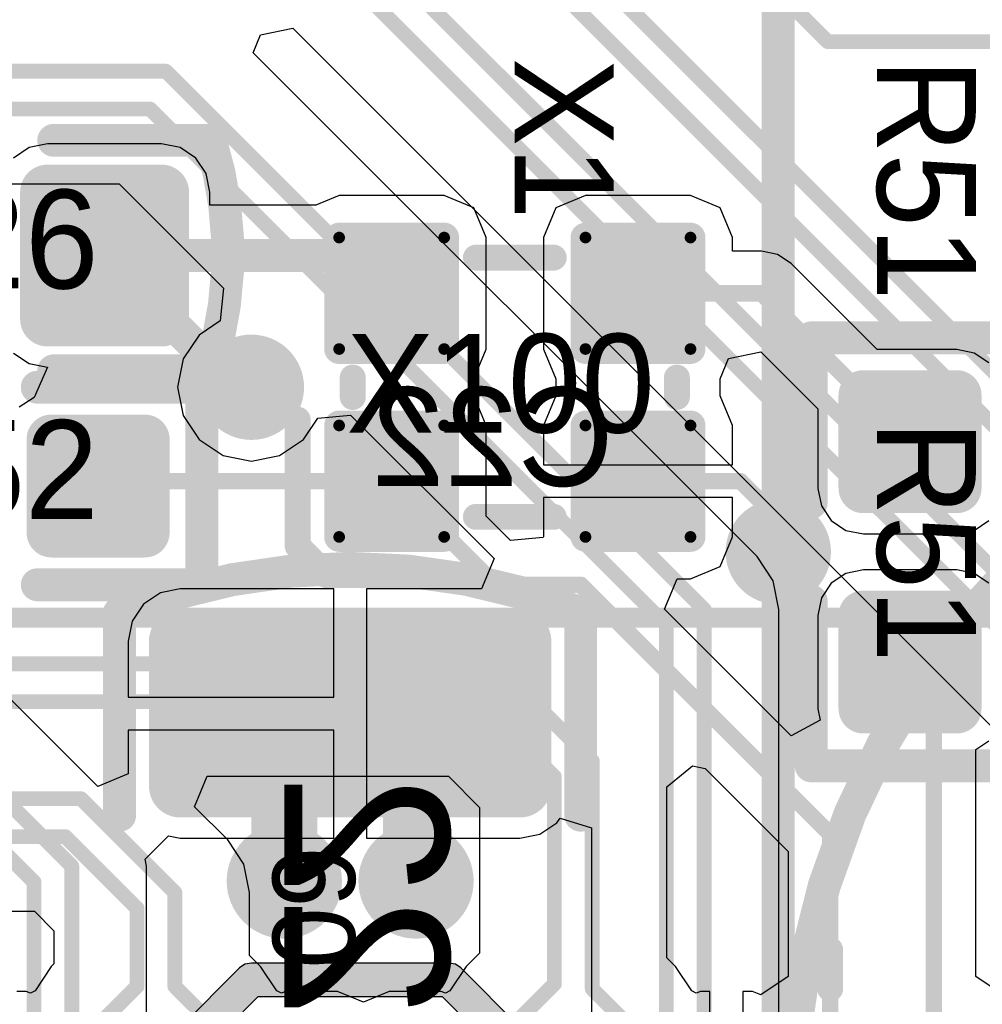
# Model space of a CAD drawing. Header units: millimetres. Extents: x 1.4 to 10.4, y 0 to 10.9.
# Tile 150 of 177: x 7.77 to 8.062, y 5.008 to 5.307. Entities that reach past the tile are written whole.
import ezdxf

# ---------------------------------------------------------------- set-up
doc = ezdxf.new("R2010")
doc.units = ezdxf.units.MM
doc.header["$MEASUREMENT"] = 0
for name, color, linetype in [('BottomLayer', 5, 'Continuous'), ('BottomOverlay', 54, 'Continuous'), ('BottomPaste', 16, 'Continuous'), ('BottomSolder', 6, 'Continuous'), ('DrillDrawing', 1, 'Continuous'), ('DrillGuide', 244, 'Continuous'), ('InternalPlane1', 76, 'Continuous'), ('InternalPlane2', 16, 'Continuous'), ('Mechanical2', 216, 'Continuous'), ('Mechanical31', 56, 'Continuous'), ('Mechanical32', 56, 'Continuous'), ('MultiLayer', 9, 'Continuous'), ('TopLayer', 1, 'Continuous'), ('TopOverlay', 2, 'Continuous'), ('TopPaste', 8, 'Continuous'), ('TopSolder', 216, 'Continuous')]:
    doc.layers.add(name, color=color, linetype=linetype)

msp = doc.modelspace()

# ---------------------------------------------------------------- linework, layer by layer
at = {"layer": 'BottomLayer'}
for p, q in [((7.8428, 5.3021), (7.8526, 5.30405)), ((7.8526, 5.30405), (8.10581, 5.05084)), ((7.84051, 5.29658), (7.8428, 5.3021)), ((7.99354, 5.14354), (7.84051, 5.29658)), ((7.62333, 5.25681), (7.79984, 5.25681)), ((7.79984, 5.25681), (7.83155, 5.22511)), ((7.79337, 5.07371), (7.61951, 5.24758)), ((7.83155, 5.22511), (7.83057, 5.21516)), ((7.83057, 5.21516), (7.82414, 5.21086)), ((7.82414, 5.21086), (7.81928, 5.20358)), ((7.81928, 5.20358), (7.81757, 5.195)), ((7.81757, 5.195), (7.81928, 5.18642)), ((7.81928, 5.18642), (7.82414, 5.17914)), ((7.86016, 5.18557), (7.87011, 5.18655)), ((7.87011, 5.18655), (7.91369, 5.14297)), ((7.85586, 5.17914), (7.86016, 5.18557)), ((7.82414, 5.17914), (7.83142, 5.17428)), ((7.84858, 5.17428), (7.85586, 5.17914)), ((7.83142, 5.17428), (7.84, 5.17257)), ((7.84, 5.17257), (7.84858, 5.17428)), ((7.91369, 5.14297), (7.90986, 5.13373)), ((7.99846, 5.13618), (7.99354, 5.14354)), ((7.99354, 5.14354), (7.99354, 5.14354)), ((8.00019, 5.1275), (7.99846, 5.13618)), ((7.81237, 5.13253), (7.80724, 5.1291)), ((7.81843, 5.13373), (7.81237, 5.13253)), ((7.865, 5.13373), (7.81843, 5.13373)), ((7.865, 5.10087), (7.865, 5.13373)), ((7.90986, 5.13373), (7.875, 5.13373)), ((7.875, 5.13373), (7.875, 5.09587)), ((7.80724, 5.1291), (7.80381, 5.12397)), ((8.00019, 4.92024), (8.00019, 5.1275)), ((8.00019, 5.1275), (8.00019, 5.1275)), ((7.80381, 5.12397), (7.80261, 5.11791)), ((7.80261, 5.11791), (7.80261, 5.10087)), ((7.80261, 5.10087), (7.865, 5.10087)), ((7.875, 5.09587), (7.875, 5.058)), ((7.865, 5.09087), (7.80261, 5.09087)), ((7.80261, 5.09087), (7.80261, 5.07754)), ((7.865, 5.058), (7.865, 5.09087)), ((7.80261, 5.07754), (7.79337, 5.07371)), ((7.93276, 5.06264), (7.93374, 5.06411)), ((7.93374, 5.06411), (7.94331, 5.06121)), ((7.92763, 5.05921), (7.93276, 5.06264)), ((7.94331, 5.06121), (7.94331, 4.99898)), ((7.80776, 5.05165), (7.81483, 5.05872)), ((7.81483, 5.05872), (7.81843, 5.058)), ((7.81843, 5.058), (7.865, 5.058)), ((7.875, 5.058), (7.92157, 5.058)), ((7.92157, 5.058), (7.92763, 5.05921)), ((7.80819, 5.0495), (7.80776, 5.05165)), ((7.80819, 5.00493), (7.80819, 5.0495))]:
    msp.add_line(p, q, dxfattribs=at)
for points, const_width in [([(7.884, 5.381), (8.22075, 5.04425)], 0.0045), ([(7.87924, 5.3695), (8.20925, 5.03949)], 0.0045), ([(7.865, 5.34), (8.14, 5.065)], 0.0045), ([(7.86024, 5.3285), (8.1285, 5.06024)], 0.0045), ([(7.9935, 5.3215), (8.015, 5.3)], 0.0045), ([(8.015, 5.3), (8.15574, 5.3)], 0.0045), ([(7.344, 5.291), (7.814, 5.291)], 0.0045), ([(7.814, 5.291), (7.9775, 5.1275)], 0.0045), ([(7.33924, 5.2795), (7.80924, 5.2795)], 0.0045), ([(7.80924, 5.2795), (7.966, 5.12274)], 0.0045), ([(7.584, 5.251), (7.7855, 5.0495)], 0.0045), ([(7.57924, 5.2395), (7.774, 5.04474)], 0.0045), ([(7.9775, 4.92024), (7.9775, 5.1275)], 0.0045), ([(7.966, 4.925), (7.966, 5.12274)], 0.0045), ([(7.85, 5.07587), (7.87, 5.09587)], 0.02), ([(7.87, 5.09587), (7.89, 5.07587)], 0.02), ([(7.85, 5.045), (7.85, 5.07587)], 0.02), ([(7.89, 5.045), (7.89, 5.07587)], 0.02), ([(7.7855, 4.9235), (7.7855, 5.0495)], 0.0045), ([(7.774, 4.91874), (7.774, 5.04474)], 0.0045)]:
    msp.add_lwpolyline(points, dxfattribs=dict(at, const_width=const_width))
for points, const_width in [([(8.01388, 5.3, 1), (8.01613, 5.3, 1)], 0.00225), ([(8.01388, 5.3, 1), (8.01613, 5.3, 1)], 0.00225), ([(7.81288, 5.291, 1), (7.81513, 5.291, 1)], 0.00225), ([(7.81288, 5.291, 1), (7.81513, 5.291, 1)], 0.00225), ([(7.80811, 5.2795, 1), (7.81036, 5.2795, 1)], 0.00225), ([(7.80811, 5.2795, 1), (7.81036, 5.2795, 1)], 0.00225), ([(7.834, 5.195, 1), (7.846, 5.195, 1)], 0.012), ([(7.994, 5.145, 1), (8.006, 5.145, 1)], 0.012), ([(7.97637, 5.1275, 1), (7.97863, 5.1275, 1)], 0.00225), ([(7.97637, 5.1275, 1), (7.97863, 5.1275, 1)], 0.00225), ([(7.96488, 5.12274, 1), (7.96713, 5.12274, 1)], 0.00225), ([(7.96488, 5.12274, 1), (7.96713, 5.12274, 1)], 0.00225), ([(7.81567, 5.11791, 1), (7.82118, 5.11791, 1)], 0.00551), ([(7.91882, 5.11791, 1), (7.92433, 5.11791, 1)], 0.00551), ([(7.865, 5.09587, 1), (7.875, 5.09587, 1)], 0.01), ([(7.865, 5.09587, 1), (7.875, 5.09587, 1)], 0.01), ([(7.845, 5.07587, 1), (7.855, 5.07587, 1)], 0.01), ([(7.845, 5.07587, 1), (7.855, 5.07587, 1)], 0.01), ([(7.885, 5.07587, 1), (7.895, 5.07587, 1)], 0.01), ([(7.885, 5.07587, 1), (7.895, 5.07587, 1)], 0.01), ([(7.81567, 5.07382, 1), (7.82118, 5.07382, 1)], 0.00551), ([(7.91882, 5.07382, 1), (7.92433, 5.07382, 1)], 0.00551), ([(7.8425, 5.045, 1), (7.8575, 5.045, 1)], 0.015), ([(7.8825, 5.045, 1), (7.8975, 5.045, 1)], 0.015), ([(7.845, 5.045, 1), (7.855, 5.045, 1)], 0.01), ([(7.885, 5.045, 1), (7.895, 5.045, 1)], 0.01), ([(7.78437, 5.0495, 1), (7.78662, 5.0495, 1)], 0.00225), ([(7.78437, 5.0495, 1), (7.78662, 5.0495, 1)], 0.00225), ([(7.77287, 5.04474, 1), (7.77513, 5.04474, 1)], 0.00225), ([(7.77287, 5.04474, 1), (7.77513, 5.04474, 1)], 0.00225)]:
    msp.add_lwpolyline(points, format="xyb", close=True, dxfattribs=dict(at, const_width=const_width))
for points in [[(7.92157, 5.06831), (7.92157, 5.12343), (7.81843, 5.06831), (7.81843, 5.12343)], [(7.92709, 5.07382), (7.92709, 5.11791), (7.81291, 5.07382), (7.81291, 5.11791)]]:
    msp.add_solid(points, dxfattribs=at)
at = {"layer": 'BottomOverlay'}
for points, const_width in [([(8.47622, 4.975, 1), (8.00378, 4.975, 1)], 0.01), ([(7.79743, 5.12642, 1), (7.80243, 5.12642, 1)], 0.005), ([(7.7975, 5.12624, 1), (7.8025, 5.12624, 1)], 0.005), ([(7.93714, 5.12659, 1), (7.94214, 5.12659, 1)], 0.005), ([(7.9375, 5.12659, 1), (7.9425, 5.12659, 1)], 0.005), ([(7.7975, 5.065, 1), (7.8025, 5.065, 1)], 0.005), ([(7.9375, 5.065, 1), (7.9425, 5.065, 1)], 0.005)]:
    msp.add_lwpolyline(points, format="xyb", close=True, dxfattribs=dict(at, const_width=const_width))
at = {"layer": 'BottomOverlay', "const_width": 0.01}
msp.add_lwpolyline([(7.79993, 5.12642, -0.193223), (7.93964, 5.12659)], format="xyb", dxfattribs=at)
for points in [[(7.8, 5.065), (7.8, 5.12624)], [(7.94, 5.065), (7.94, 5.12659)]]:
    msp.add_lwpolyline(points, dxfattribs=at)
at = {"layer": 'BottomPaste', "const_width": 0.00551}
for points in [[(7.81567, 5.11791, 1), (7.82118, 5.11791, 1)], [(7.91882, 5.11791, 1), (7.92433, 5.11791, 1)], [(7.81567, 5.07382, 1), (7.82118, 5.07382, 1)], [(7.91882, 5.07382, 1), (7.92433, 5.07382, 1)]]:
    msp.add_lwpolyline(points, format="xyb", close=True, dxfattribs=at)
at = {"layer": 'BottomPaste'}
for points in [[(7.92157, 5.06831), (7.92157, 5.12343), (7.81843, 5.06831), (7.81843, 5.12343)], [(7.92709, 5.07382), (7.92709, 5.11791), (7.81291, 5.07382), (7.81291, 5.11791)]]:
    msp.add_solid(points, dxfattribs=at)
at = {"layer": 'BottomSolder', "const_width": 0.00951}
for points in [[(7.81367, 5.11791, 1), (7.82318, 5.11791, 1)], [(7.91682, 5.11791, 1), (7.92633, 5.11791, 1)], [(7.81367, 5.07382, 1), (7.82318, 5.07382, 1)], [(7.91682, 5.07382, 1), (7.92633, 5.07382, 1)]]:
    msp.add_lwpolyline(points, format="xyb", close=True, dxfattribs=at)
at = {"layer": 'BottomSolder'}
for points in [[(7.92157, 5.06431), (7.92157, 5.12743), (7.81843, 5.06431), (7.81843, 5.12743)], [(7.93109, 5.07382), (7.93109, 5.11791), (7.80891, 5.07382), (7.80891, 5.11791)]]:
    msp.add_solid(points, dxfattribs=at)
at = {"layer": 'DrillDrawing'}
for points, const_width in [([(7.837, 5.195, 1), (7.843, 5.195, 1)], 0.006), ([(7.997, 5.145, 1), (8.003, 5.145, 1)], 0.006), ([(7.84625, 5.045, 1), (7.85375, 5.045, 1)], 0.0075), ([(7.88625, 5.045, 1), (7.89375, 5.045, 1)], 0.0075)]:
    msp.add_lwpolyline(points, format="xyb", close=True, dxfattribs=dict(at, const_width=const_width))
at = {"layer": 'DrillGuide'}
for points, const_width in [([(7.837, 5.195, 1), (7.843, 5.195, 1)], 0.006), ([(7.997, 5.145, 1), (8.003, 5.145, 1)], 0.006), ([(7.84625, 5.045, 1), (7.85375, 5.045, 1)], 0.0075), ([(7.88625, 5.045, 1), (7.89375, 5.045, 1)], 0.0075)]:
    msp.add_lwpolyline(points, format="xyb", close=True, dxfattribs=dict(at, const_width=const_width))
at = {"layer": 'InternalPlane1', "const_width": 0.016}
msp.add_lwpolyline([(7.832, 5.195, 1), (7.848, 5.195, 1)], format="xyb", close=True, dxfattribs=at)
at = {"layer": 'InternalPlane2'}
for p, q in [((7.83805, 5.01971), (7.8364, 5.0186)), ((7.84, 5.0201), (7.83805, 5.01971)), ((7.9, 5.0201), (7.84, 5.0201)), ((7.90195, 5.01971), (7.9, 5.0201)), ((7.9036, 5.0186), (7.90195, 5.01971)), ((7.8364, 5.0186), (7.8164, 4.9986)), ((7.9236, 4.9986), (7.9036, 5.0186)), ((7.8251, 4.99289), (7.84211, 5.0099)), ((7.84211, 5.0099), (7.89789, 5.0099)), ((7.89789, 5.0099), (7.9149, 4.99289))]:
    msp.add_line(p, q, dxfattribs=at)
for points, const_width in [([(7.992, 5.145, 1), (8.008, 5.145, 1)], 0.016), ([(7.84125, 5.045, 1), (7.85875, 5.045, 1)], 0.0175), ([(7.88125, 5.045, 1), (7.89875, 5.045, 1)], 0.0175), ([(7.8375, 5.015, 1), (7.8425, 5.015, 1)], 0.005), ([(7.8375, 5.015, 1), (7.8425, 5.015, 1)], 0.005), ([(7.8975, 5.015, 1), (7.9025, 5.015, 1)], 0.005), ([(7.8975, 5.015, 1), (7.9025, 5.015, 1)], 0.005)]:
    msp.add_lwpolyline(points, format="xyb", close=True, dxfattribs=dict(at, const_width=const_width))
at = {"layer": 'InternalPlane2', "const_width": 0.01}
for points in [[(7.82, 4.995), (7.84, 5.015)], [(7.84, 5.015), (7.9, 5.015)], [(7.9, 5.015), (7.92, 4.995)]]:
    msp.add_lwpolyline(points, dxfattribs=at)
at = {"layer": 'Mechanical2'}
for points, const_width in [([(8, 4.89844), (8, 6.385)], 0.01), ([(6, 5.125), (10, 5.125)], 0.006)]:
    msp.add_lwpolyline(points, dxfattribs=dict(at, const_width=const_width))
at = {"layer": 'MultiLayer'}
for points, const_width in [([(7.834, 5.195, 1), (7.846, 5.195, 1)], 0.012), ([(7.994, 5.145, 1), (8.006, 5.145, 1)], 0.012), ([(7.8425, 5.045, 1), (7.8575, 5.045, 1)], 0.015), ([(7.8825, 5.045, 1), (7.8975, 5.045, 1)], 0.015)]:
    msp.add_lwpolyline(points, format="xyb", close=True, dxfattribs=dict(at, const_width=const_width))
at = {"layer": 'TopLayer'}
for p, q in [((7.77252, 5.26779), (7.76778, 5.26462)), ((7.77811, 5.2689), (7.77252, 5.26779)), ((7.81276, 5.2689), (7.77811, 5.2689)), ((7.81835, 5.26779), (7.81276, 5.2689)), ((7.82309, 5.26462), (7.81835, 5.26779)), ((7.82626, 5.25988), (7.82309, 5.26462)), ((7.82737, 5.25429), (7.82626, 5.25988)), ((7.82737, 5.25029), (7.82737, 5.25429)), ((7.86665, 5.25321), (7.8596, 5.25029)), ((7.89854, 5.25321), (7.86665, 5.25321)), ((7.90755, 5.24948), (7.89854, 5.25321)), ((7.94146, 5.25321), (7.93245, 5.24948)), ((7.97335, 5.25321), (7.94146, 5.25321)), ((7.98236, 5.24948), (7.97335, 5.25321)), ((7.8596, 5.25029), (7.82737, 5.25029)), ((7.91128, 5.24047), (7.90755, 5.24948)), ((7.93245, 5.24948), (7.92872, 5.24047)), ((7.98609, 5.24047), (7.98236, 5.24948)), ((7.91128, 5.20661), (7.91128, 5.24047)), ((7.92872, 5.24047), (7.92872, 5.20661)), ((7.98609, 5.23629), (7.98609, 5.24047)), ((7.99492, 5.23629), (7.98609, 5.23629)), ((7.9998, 5.23532), (7.99492, 5.23629)), ((8.00393, 5.23256), (7.9998, 5.23532)), ((8.03004, 5.20645), (8.00393, 5.23256)), ((7.76778, 5.20538), (7.77252, 5.20221)), ((7.90755, 5.1976), (7.91128, 5.20661)), ((7.92872, 5.20661), (7.93245, 5.1976)), ((7.98491, 5.20377), (7.99472, 5.20572)), ((7.99472, 5.20572), (8.01202, 5.18842)), ((8.05417, 5.20645), (8.03004, 5.20645)), ((8.05946, 5.2054), (8.05417, 5.20645)), ((8.06394, 5.2024), (8.05946, 5.2054)), ((7.77252, 5.20221), (7.77811, 5.2011)), ((7.98236, 5.1976), (7.98491, 5.20377)), ((7.77811, 5.2011), (7.77401, 5.19193)), ((7.77811, 5.2011), (7.77811, 5.2011)), ((7.90755, 5.1924), (7.90755, 5.1976)), ((7.90755, 5.1976), (7.90755, 5.1976)), ((7.93245, 5.1976), (7.93245, 5.1976)), ((7.93245, 5.1976), (7.93245, 5.1976)), ((7.93245, 5.1976), (7.93245, 5.1976)), ((7.93245, 5.1976), (7.93245, 5.1976)), ((7.93245, 5.1976), (7.93245, 5.1924)), ((7.98236, 5.1924), (7.98236, 5.1976)), ((7.98236, 5.1976), (7.98236, 5.1976)), ((7.91128, 5.18339), (7.90755, 5.1924)), ((7.90755, 5.1924), (7.90755, 5.1924)), ((7.90755, 5.1924), (7.90755, 5.1924)), ((7.93245, 5.1924), (7.92872, 5.18339)), ((7.93245, 5.1924), (7.93245, 5.1924)), ((7.98609, 5.18339), (7.98236, 5.1924)), ((7.98236, 5.1924), (7.98236, 5.1924)), ((7.98236, 5.1924), (7.98236, 5.1924)), ((7.77401, 5.19193), (7.76953, 5.18894)), ((8.01202, 5.18842), (8.01202, 5.16429)), ((7.91128, 5.15579), (7.91128, 5.18339)), ((7.92872, 5.18339), (7.92872, 5.17146)), ((7.98609, 5.17146), (7.98609, 5.18339)), ((7.92872, 5.17146), (7.98609, 5.17146)), ((8.01202, 5.16429), (8.01307, 5.15901)), ((7.98609, 5.16146), (7.92872, 5.16146)), ((7.92872, 5.16146), (7.92872, 5.14953)), ((7.98609, 5.14953), (7.98609, 5.16146)), ((8.01307, 5.15901), (8.01606, 5.15453)), ((7.91867, 5.14841), (7.91128, 5.15579)), ((8.01606, 5.15453), (8.02054, 5.15153)), ((8.05946, 5.15153), (8.06394, 5.15453)), ((8.02054, 5.15153), (8.02583, 5.15048)), ((8.02583, 5.15048), (8.05417, 5.15048)), ((8.05417, 5.15048), (8.05946, 5.15153)), ((7.92862, 5.14939), (7.91867, 5.14841)), ((7.92872, 5.14953), (7.92862, 5.14939)), ((7.98236, 5.14052), (7.98609, 5.14953)), ((7.97335, 5.13679), (7.98236, 5.14052)), ((8.02054, 5.13847), (8.01606, 5.13547)), ((8.02583, 5.13952), (8.02054, 5.13847)), ((8.05417, 5.13952), (8.02583, 5.13952)), ((8.05946, 5.13847), (8.05417, 5.13952)), ((8.06394, 5.13547), (8.05946, 5.13847)), ((7.96548, 5.12755), (7.9693, 5.13679)), ((7.9693, 5.13679), (7.97335, 5.13679)), ((8.01606, 5.13547), (8.01307, 5.13099)), ((8.01307, 5.13099), (8.01202, 5.12571)), ((8.0039, 5.08912), (7.96548, 5.12755)), ((8.01202, 5.12571), (8.01202, 5.09736)), ((8.01202, 5.09736), (8.01272, 5.09384)), ((8.01272, 5.09384), (8.0039, 5.08912)), ((8.05999, 5.08496), (8.06394, 5.0876)), ((8.05999, 5.01596), (8.05999, 5.08496)), ((7.96619, 5.07361), (7.97392, 5.07995)), ((7.97392, 5.07995), (7.9778, 5.07918)), ((7.9778, 5.07918), (8.003, 5.05397)), ((7.82277, 5.06758), (7.8266, 5.07681)), ((7.8266, 5.07681), (7.89984, 5.07681)), ((7.89984, 5.07681), (7.90931, 5.06734)), ((7.96619, 5.02165), (7.96619, 5.07361)), ((7.83281, 5.05753), (7.82277, 5.06758)), ((7.90931, 5.06734), (7.90931, 5.02314)), ((7.83282, 5.05753), (7.83281, 5.05753)), ((7.83773, 5.05017), (7.83282, 5.05753)), ((8.003, 5.05397), (8.003, 5.01596)), ((7.83946, 5.04149), (7.83773, 5.05017)), ((7.83946, 5.02239), (7.83946, 5.04149)), ((7.83946, 5.04149), (7.83946, 5.04149)), ((7.70024, 5.03581), (7.7741, 5.03581)), ((7.7741, 5.03581), (7.78005, 5.02986)), ((7.78005, 5.02986), (7.78005, 5.01986)), ((7.84281, 5.01904), (7.83946, 5.02239)), ((7.90931, 5.02314), (7.90522, 5.01904)), ((7.77923, 5.01904), (7.77432, 5.01168)), ((7.78005, 5.01986), (7.77923, 5.01904)), ((7.84773, 5.01168), (7.84281, 5.01904)), ((7.84281, 5.01904), (7.84281, 5.01904)), ((7.90522, 5.01904), (7.9003, 5.01168)), ((7.9688, 5.01904), (7.96619, 5.02165)), ((7.97371, 5.01168), (7.9688, 5.01904)), ((7.9688, 5.01904), (7.9688, 5.01904)), ((8.003, 5.01596), (7.99469, 5.01041)), ((8.0683, 5.01041), (8.05999, 5.01596)), ((7.77165, 5.01147), (7.76878, 5.01147)), ((7.77293, 5.01094), (7.77165, 5.01147)), ((7.77432, 5.01168), (7.77293, 5.01094)), ((7.84912, 5.01094), (7.84773, 5.01168)), ((7.85039, 5.01147), (7.84912, 5.01094)), ((7.86614, 5.01147), (7.85039, 5.01147)), ((7.87402, 5.00821), (7.86614, 5.01147)), ((7.88189, 5.01147), (7.87402, 5.00821)), ((7.89764, 5.01147), (7.88189, 5.01147)), ((7.89892, 5.01094), (7.89764, 5.01147)), ((7.9003, 5.01168), (7.89892, 5.01094)), ((7.9751, 5.01094), (7.97371, 5.01168)), ((7.97638, 5.01147), (7.9751, 5.01094)), ((7.97925, 5.01147), (7.97638, 5.01147)), ((7.97925, 4.96111), (7.97925, 5.01147)), ((7.99213, 5.01147), (7.98925, 5.01147)), ((7.98925, 5.01147), (7.98925, 4.96111)), ((7.99469, 5.01041), (7.99213, 5.01147))]:
    msp.add_line(p, q, dxfattribs=at)
for points, const_width in [([(7.77595, 5.25429, 1), (7.78028, 5.25429, 1)], 0.00433), ([(7.81059, 5.25429, 1), (7.81492, 5.25429, 1)], 0.00433), ([(7.86577, 5.24047, 1), (7.86754, 5.24047, 1)], 0.00177), ([(7.89766, 5.24047, 1), (7.89943, 5.24047, 1)], 0.00177), ([(7.94057, 5.24047, 1), (7.94234, 5.24047, 1)], 0.00177), ([(7.97246, 5.24047, 1), (7.97423, 5.24047, 1)], 0.00177), ([(7.79293, 5.235, 1), (7.79793, 5.235, 1)], 0.005), ([(7.79293, 5.235, 1), (7.79793, 5.235, 1)], 0.005), ([(7.86864, 5.235, 1), (7.87364, 5.235, 1)], 0.005), ([(7.86864, 5.235, 1), (7.87364, 5.235, 1)], 0.005), ([(7.8801, 5.22354, 1), (7.8851, 5.22354, 1)], 0.005), ([(7.95615, 5.22354, 1), (7.95865, 5.22354, 1)], 0.0025), ([(7.99367, 5.22354, 1), (7.99617, 5.22354, 1)], 0.0025), ([(7.99367, 5.22354, 1), (7.99617, 5.22354, 1)], 0.0025), ([(7.77595, 5.21571, 1), (7.78028, 5.21571, 1)], 0.00433), ([(7.81059, 5.21571, 1), (7.81492, 5.21571, 1)], 0.00433), ([(7.86577, 5.20661, 1), (7.86754, 5.20661, 1)], 0.00177), ([(7.89766, 5.20661, 1), (7.89943, 5.20661, 1)], 0.00177), ([(7.94057, 5.20661, 1), (7.94234, 5.20661, 1)], 0.00177), ([(7.97246, 5.20661, 1), (7.97423, 5.20661, 1)], 0.00177), ([(7.834, 5.195, 1), (7.846, 5.195, 1)], 0.012), ([(7.83293, 5.195, 1), (7.83793, 5.195, 1)], 0.005), ([(7.83293, 5.195, 1), (7.83793, 5.195, 1)], 0.005), ([(7.8375, 5.195, 1), (7.8425, 5.195, 1)], 0.005), ([(8.02406, 5.19264, 1), (8.0276, 5.19264, 1)], 0.00354), ([(8.0524, 5.19264, 1), (8.05594, 5.19264, 1)], 0.00354), ([(7.86577, 5.18339, 1), (7.86754, 5.18339, 1)], 0.00177), ([(7.89766, 5.18339, 1), (7.89943, 5.18339, 1)], 0.00177), ([(7.94057, 5.18339, 1), (7.94234, 5.18339, 1)], 0.00177), ([(7.97246, 5.18339, 1), (7.97423, 5.18339, 1)], 0.00177), ([(7.77752, 5.17917, 1), (7.78106, 5.17917, 1)], 0.00354), ([(7.80587, 5.17917, 1), (7.80941, 5.17917, 1)], 0.00354), ([(8.03875, 5.17846, 1), (8.04125, 5.17846, 1)], 0.0025), ([(7.79367, 5.16646, 1), (7.79617, 5.16646, 1)], 0.0025), ([(7.79367, 5.16646, 1), (7.79617, 5.16646, 1)], 0.0025), ([(7.88135, 5.16646, 1), (7.88385, 5.16646, 1)], 0.0025), ([(7.88135, 5.16646, 1), (7.88385, 5.16646, 1)], 0.0025), ([(7.95615, 5.16646, 1), (7.95865, 5.16646, 1)], 0.0025), ([(7.98729, 5.16646, 1), (7.98979, 5.16646, 1)], 0.0025), ([(7.98729, 5.16646, 1), (7.98979, 5.16646, 1)], 0.0025), ([(7.79221, 5.165, 1), (7.79471, 5.165, 1)], 0.0025), ([(8.02406, 5.16429, 1), (8.0276, 5.16429, 1)], 0.00354), ([(8.0524, 5.16429, 1), (8.05594, 5.16429, 1)], 0.00354), ([(7.994, 5.145, 1), (8.006, 5.145, 1)], 0.012), ([(7.99875, 5.155, 1), (8.00125, 5.155, 1)], 0.0025), ([(7.99875, 5.155, 1), (8.00125, 5.155, 1)], 0.0025), ([(7.77752, 5.15083, 1), (7.78106, 5.15083, 1)], 0.00354), ([(7.80587, 5.15083, 1), (7.80941, 5.15083, 1)], 0.00354), ([(7.86577, 5.14953, 1), (7.86754, 5.14953, 1)], 0.00177), ([(7.89766, 5.14953, 1), (7.89943, 5.14953, 1)], 0.00177), ([(7.94057, 5.14953, 1), (7.94234, 5.14953, 1)], 0.00177), ([(7.97246, 5.14953, 1), (7.97423, 5.14953, 1)], 0.00177), ([(7.99875, 5.145, 1), (8.00125, 5.145, 1)], 0.0025), ([(7.91281, 5.135, 1), (7.91531, 5.135, 1)], 0.0025), ([(7.91281, 5.135, 1), (7.91531, 5.135, 1)], 0.0025), ([(7.93875, 5.135, 1), (7.94125, 5.135, 1)], 0.0025), ([(7.93875, 5.135, 1), (7.94125, 5.135, 1)], 0.0025), ([(8.02406, 5.12571, 1), (8.0276, 5.12571, 1)], 0.00354), ([(8.0524, 5.12571, 1), (8.05594, 5.12571, 1)], 0.00354), ([(7.91287, 5.111, 1), (7.91512, 5.111, 1)], 0.00225), ([(7.91287, 5.111, 1), (7.91512, 5.111, 1)], 0.00225), ([(8.03875, 5.11154, 1), (8.04125, 5.11154, 1)], 0.0025), ([(8.04599, 5.10429, 1), (8.04849, 5.10429, 1)], 0.0025), ([(8.04599, 5.10429, 1), (8.04849, 5.10429, 1)], 0.0025), ([(7.90811, 5.0995, 1), (7.91036, 5.0995, 1)], 0.00225), ([(7.90811, 5.0995, 1), (7.91036, 5.0995, 1)], 0.00225), ([(8.02406, 5.09736, 1), (8.0276, 5.09736, 1)], 0.00354), ([(8.0524, 5.09736, 1), (8.05594, 5.09736, 1)], 0.00354), ([(7.94238, 5.0815, 1), (7.94463, 5.0815, 1)], 0.00225), ([(7.94238, 5.0815, 1), (7.94463, 5.0815, 1)], 0.00225), ([(7.93088, 5.07674, 1), (7.93313, 5.07674, 1)], 0.00225), ([(7.93088, 5.07674, 1), (7.93313, 5.07674, 1)], 0.00225), ([(7.78714, 5.07, 1), (7.78939, 5.07, 1)], 0.00225), ([(7.78714, 5.07, 1), (7.78939, 5.07, 1)], 0.00225), ([(7.78238, 5.0585, 1), (7.78463, 5.0585, 1)], 0.00225), ([(7.78238, 5.0585, 1), (7.78463, 5.0585, 1)], 0.00225), ([(8.0145, 5.05925, 1), (8.017, 5.05925, 1)], 0.0025), ([(8.0145, 5.05925, 1), (8.017, 5.05925, 1)], 0.0025), ([(7.8425, 5.045, 1), (7.8575, 5.045, 1)], 0.015), ([(7.8825, 5.045, 1), (7.8975, 5.045, 1)], 0.015), ([(7.81565, 5.04149, 1), (7.8179, 5.04149, 1)], 0.00225), ([(7.81565, 5.04149, 1), (7.8179, 5.04149, 1)], 0.00225), ([(7.80415, 5.03673, 1), (7.8064, 5.03673, 1)], 0.00225), ([(7.80415, 5.03673, 1), (7.8064, 5.03673, 1)], 0.00225), ([(7.93088, 5.01374, 1), (7.93313, 5.01374, 1)], 0.00225), ([(7.93088, 5.01374, 1), (7.93313, 5.01374, 1)], 0.00225), ([(7.80415, 5.013, 1), (7.8064, 5.013, 1)], 0.00225), ([(7.80415, 5.013, 1), (7.8064, 5.013, 1)], 0.00225), ([(7.81565, 5.013, 1), (7.8179, 5.013, 1)], 0.00225), ([(7.81565, 5.013, 1), (7.8179, 5.013, 1)], 0.00225), ([(7.94238, 5.01226, 1), (7.94463, 5.01226, 1)], 0.00225), ([(7.94238, 5.01226, 1), (7.94463, 5.01226, 1)], 0.00225)]:
    msp.add_lwpolyline(points, format="xyb", close=True, dxfattribs=dict(at, const_width=const_width))
for points, const_width in [([(7.79543, 5.235), (7.83543, 5.195)], 0.01), ([(7.79543, 5.235), (7.87114, 5.235)], 0.01), ([(7.87114, 5.235), (7.8826, 5.22354)], 0.01), ([(7.9574, 5.22354), (7.99492, 5.22354)], 0.005), ([(7.99492, 5.22354), (8.04, 5.17846)], 0.005), ([(7.83543, 5.195), (7.84, 5.195)], 0.01), ([(7.79346, 5.165), (7.79492, 5.16646)], 0.005), ([(7.79492, 5.16646), (7.8826, 5.16646)], 0.005), ([(7.8826, 5.16646), (7.91406, 5.135)], 0.005), ([(7.9574, 5.16646), (7.98854, 5.16646)], 0.005), ([(7.98854, 5.16646), (8, 5.155)], 0.005), ([(8, 5.145), (8, 5.155)], 0.005), ([(7.91406, 5.135), (7.94, 5.135)], 0.005), ([(7.94, 5.135), (8.01575, 5.05925)], 0.005), ([(7.724, 5.111), (7.914, 5.111)], 0.0045), ([(7.914, 5.111), (7.9435, 5.0815)], 0.0045), ([(8.04, 5.11154), (8.04724, 5.10429)], 0.005), ([(8.04724, 4.96111), (8.04724, 5.10429)], 0.005), ([(7.71924, 5.0995), (7.90924, 5.0995)], 0.0045), ([(7.90924, 5.0995), (7.932, 5.07674)], 0.0045), ([(7.9435, 5.01226), (7.9435, 5.0815)], 0.0045), ([(7.932, 5.01374), (7.932, 5.07674)], 0.0045), ([(7.705, 5.07), (7.78826, 5.07)], 0.0045), ([(7.78826, 5.07), (7.81677, 5.04149)], 0.0045), ([(7.70024, 5.0585), (7.7835, 5.0585)], 0.0045), ([(7.7835, 5.0585), (7.80527, 5.03673)], 0.0045), ([(8.01575, 4.96111), (8.01575, 5.05925)], 0.005), ([(7.81677, 5.013), (7.81677, 5.04149)], 0.0045), ([(7.80527, 5.013), (7.80527, 5.03673)], 0.0045), ([(7.92126, 5.003), (7.932, 5.01374)], 0.0045), ([(7.79528, 5.003), (7.80527, 5.013)], 0.0045), ([(7.81677, 5.013), (7.82677, 5.003)], 0.0045), ([(7.9435, 5.01226), (7.95276, 5.003)], 0.0045)]:
    msp.add_lwpolyline(points, dxfattribs=dict(at, const_width=const_width))
for points in [[(7.77811, 5.21138), (7.81276, 5.21138), (7.77811, 5.25862), (7.81276, 5.25862)], [(7.77378, 5.21571), (7.81709, 5.21571), (7.77378, 5.25429), (7.81709, 5.25429)], [(7.86488, 5.20661), (7.90031, 5.20661), (7.86488, 5.24047), (7.90031, 5.24047)], [(7.86665, 5.20484), (7.89854, 5.20484), (7.86665, 5.24224), (7.89854, 5.24224)], [(7.93969, 5.20661), (7.97512, 5.20661), (7.93969, 5.24047), (7.97512, 5.24047)], [(7.94146, 5.20484), (7.97335, 5.20484), (7.94146, 5.24224), (7.97335, 5.24224)], [(8.02583, 5.19618), (8.02583, 5.16075), (8.05417, 5.19618), (8.05417, 5.16075)], [(8.02228, 5.19264), (8.02228, 5.16429), (8.05772, 5.19264), (8.05772, 5.16429)], [(7.86488, 5.14953), (7.90031, 5.14953), (7.86488, 5.18339), (7.90031, 5.18339)], [(7.86665, 5.14776), (7.89854, 5.14776), (7.86665, 5.18516), (7.89854, 5.18516)], [(7.93969, 5.14953), (7.97512, 5.14953), (7.93969, 5.18339), (7.97512, 5.18339)], [(7.94146, 5.14776), (7.97335, 5.14776), (7.94146, 5.18516), (7.97335, 5.18516)], [(7.77929, 5.14728), (7.80764, 5.14728), (7.77929, 5.18272), (7.80764, 5.18272)], [(7.77575, 5.15083), (7.81118, 5.15083), (7.77575, 5.17917), (7.81118, 5.17917)], [(8.02583, 5.12925), (8.02583, 5.09382), (8.05417, 5.12925), (8.05417, 5.09382)], [(8.02228, 5.12571), (8.02228, 5.09736), (8.05772, 5.12571), (8.05772, 5.09736)]]:
    msp.add_solid(points, dxfattribs=at)
at = {"layer": 'TopOverlay'}
for points, const_width in [([(7.78, 5.27), (7.8276, 5.27)], 0.01), ([(7.90819, 5.23437), (7.93181, 5.23437)], 0.00787), ([(8.01, 5.21), (8.07, 5.21)], 0.01), ([(8.01, 5.16), (8.01, 5.21)], 0.01), ([(7.78, 5.2), (7.82733, 5.2)], 0.01), ([(7.87078, 5.19204), (7.87078, 5.19795)], 0.00787), ([(7.96921, 5.19205), (7.96921, 5.19795)], 0.00787), ([(7.775, 5.195), (7.825, 5.195)], 0.01), ([(7.825, 5.135), (7.825, 5.195)], 0.01), ([(7.85406, 5.14677), (7.85406, 5.18516)], 0.00787), ([(7.90819, 5.15563), (7.93181, 5.15563)], 0.00787), ([(7.85406, 5.14677), (7.86291, 5.13791)], 0.00787), ([(7.86291, 5.13791), (7.90031, 5.13791)], 0.00787), ([(7.775, 5.135), (7.825, 5.135)], 0.01), ([(8.01, 5.08), (8.01, 5.13)], 0.01), ([(8.01, 5.08), (8.07, 5.08)], 0.01), ([(8.01575, 5.0123), (8.01575, 5.02411)], 0.00787)]:
    msp.add_lwpolyline(points, dxfattribs=dict(at, const_width=const_width))
for points, const_width in [([(7.7775, 5.27, 1), (7.7825, 5.27, 1)], 0.005), ([(7.8251, 5.27, 1), (7.8301, 5.27, 1)], 0.005), ([(7.8251, 5.26985, 1), (7.8301, 5.26985, 1)], 0.005), ([(7.90622, 5.23437, 1), (7.91016, 5.23437, 1)], 0.00394), ([(7.92984, 5.23437, 1), (7.93378, 5.23437, 1)], 0.00394), ([(8.0075, 5.21, 1), (8.0125, 5.21, 1)], 0.005), ([(8.0075, 5.21, 1), (8.0125, 5.21, 1)], 0.005), ([(7.7775, 5.2, 1), (7.7825, 5.2, 1)], 0.005), ([(7.82483, 5.20024, 1), (7.82983, 5.20024, 1)], 0.005), ([(7.82483, 5.2, 1), (7.82983, 5.2, 1)], 0.005), ([(7.86881, 5.19795, 1), (7.87275, 5.19795, 1)], 0.00394), ([(7.96724, 5.19795, 1), (7.97118, 5.19795, 1)], 0.00394), ([(7.7725, 5.195, 1), (7.7775, 5.195, 1)], 0.005), ([(7.8225, 5.195, 1), (7.8275, 5.195, 1)], 0.005), ([(7.8225, 5.195, 1), (7.8275, 5.195, 1)], 0.005), ([(7.86881, 5.19204, 1), (7.87275, 5.19204, 1)], 0.00394), ([(7.96724, 5.19205, 1), (7.97118, 5.19205, 1)], 0.00394), ([(7.85209, 5.18516, 1), (7.85602, 5.18516, 1)], 0.00394), ([(8.0075, 5.16, 1), (8.0125, 5.16, 1)], 0.005), ([(7.90622, 5.15563, 1), (7.91016, 5.15563, 1)], 0.00394), ([(7.92984, 5.15563, 1), (7.93378, 5.15563, 1)], 0.00394), ([(7.85209, 5.14677, 1), (7.85602, 5.14677, 1)], 0.00394), ([(7.85209, 5.14677, 1), (7.85602, 5.14677, 1)], 0.00394), ([(7.86094, 5.13791, 1), (7.86488, 5.13791, 1)], 0.00394), ([(7.86094, 5.13791, 1), (7.86488, 5.13791, 1)], 0.00394), ([(7.89835, 5.13791, 1), (7.90228, 5.13791, 1)], 0.00394), ([(7.7725, 5.135, 1), (7.7775, 5.135, 1)], 0.005), ([(7.8225, 5.135, 1), (7.8275, 5.135, 1)], 0.005), ([(7.8225, 5.135, 1), (7.8275, 5.135, 1)], 0.005), ([(8.0075, 5.13, 1), (8.0125, 5.13, 1)], 0.005), ([(8.0075, 5.08, 1), (8.0125, 5.08, 1)], 0.005), ([(8.0075, 5.08, 1), (8.0125, 5.08, 1)], 0.005), ([(8.01378, 5.02411, 1), (8.01772, 5.02411, 1)], 0.00394), ([(8.01378, 5.0123, 1), (8.01772, 5.0123, 1)], 0.00394)]:
    msp.add_lwpolyline(points, format="xyb", close=True, dxfattribs=dict(at, const_width=const_width))
at = {"layer": 'TopOverlay', "const_width": 0.01}
msp.add_lwpolyline([(7.8276, 5.26985, -0.154963), (7.82733, 5.20024)], format="xyb", dxfattribs=at)
at = {"layer": 'TopPaste'}
for points, const_width in [([(7.77595, 5.25429, 1), (7.78028, 5.25429, 1)], 0.00433), ([(7.81059, 5.25429, 1), (7.81492, 5.25429, 1)], 0.00433), ([(7.86577, 5.24047, 1), (7.86754, 5.24047, 1)], 0.00177), ([(7.89766, 5.24047, 1), (7.89943, 5.24047, 1)], 0.00177), ([(7.94057, 5.24047, 1), (7.94234, 5.24047, 1)], 0.00177), ([(7.97246, 5.24047, 1), (7.97423, 5.24047, 1)], 0.00177), ([(7.77595, 5.21571, 1), (7.78028, 5.21571, 1)], 0.00433), ([(7.81059, 5.21571, 1), (7.81492, 5.21571, 1)], 0.00433), ([(7.86577, 5.20661, 1), (7.86754, 5.20661, 1)], 0.00177), ([(7.89766, 5.20661, 1), (7.89943, 5.20661, 1)], 0.00177), ([(7.94057, 5.20661, 1), (7.94234, 5.20661, 1)], 0.00177), ([(7.97246, 5.20661, 1), (7.97423, 5.20661, 1)], 0.00177), ([(8.02406, 5.19264, 1), (8.0276, 5.19264, 1)], 0.00354), ([(8.0524, 5.19264, 1), (8.05594, 5.19264, 1)], 0.00354), ([(7.86577, 5.18339, 1), (7.86754, 5.18339, 1)], 0.00177), ([(7.89766, 5.18339, 1), (7.89943, 5.18339, 1)], 0.00177), ([(7.94057, 5.18339, 1), (7.94234, 5.18339, 1)], 0.00177), ([(7.97246, 5.18339, 1), (7.97423, 5.18339, 1)], 0.00177), ([(7.77752, 5.17917, 1), (7.78106, 5.17917, 1)], 0.00354), ([(7.80587, 5.17917, 1), (7.80941, 5.17917, 1)], 0.00354), ([(8.02406, 5.16429, 1), (8.0276, 5.16429, 1)], 0.00354), ([(8.0524, 5.16429, 1), (8.05594, 5.16429, 1)], 0.00354), ([(7.77752, 5.15083, 1), (7.78106, 5.15083, 1)], 0.00354), ([(7.80587, 5.15083, 1), (7.80941, 5.15083, 1)], 0.00354), ([(7.86577, 5.14953, 1), (7.86754, 5.14953, 1)], 0.00177), ([(7.89766, 5.14953, 1), (7.89943, 5.14953, 1)], 0.00177), ([(7.94057, 5.14953, 1), (7.94234, 5.14953, 1)], 0.00177), ([(7.97246, 5.14953, 1), (7.97423, 5.14953, 1)], 0.00177), ([(8.02406, 5.12571, 1), (8.0276, 5.12571, 1)], 0.00354), ([(8.0524, 5.12571, 1), (8.05594, 5.12571, 1)], 0.00354), ([(8.02406, 5.09736, 1), (8.0276, 5.09736, 1)], 0.00354), ([(8.0524, 5.09736, 1), (8.05594, 5.09736, 1)], 0.00354)]:
    msp.add_lwpolyline(points, format="xyb", close=True, dxfattribs=dict(at, const_width=const_width))
for points in [[(7.77811, 5.21138), (7.81276, 5.21138), (7.77811, 5.25862), (7.81276, 5.25862)], [(7.77378, 5.21571), (7.81709, 5.21571), (7.77378, 5.25429), (7.81709, 5.25429)], [(7.86488, 5.20661), (7.90031, 5.20661), (7.86488, 5.24047), (7.90031, 5.24047)], [(7.86665, 5.20484), (7.89854, 5.20484), (7.86665, 5.24224), (7.89854, 5.24224)], [(7.93969, 5.20661), (7.97512, 5.20661), (7.93969, 5.24047), (7.97512, 5.24047)], [(7.94146, 5.20484), (7.97335, 5.20484), (7.94146, 5.24224), (7.97335, 5.24224)], [(8.02583, 5.19618), (8.02583, 5.16075), (8.05417, 5.19618), (8.05417, 5.16075)], [(8.02228, 5.19264), (8.02228, 5.16429), (8.05772, 5.19264), (8.05772, 5.16429)], [(7.86488, 5.14953), (7.90031, 5.14953), (7.86488, 5.18339), (7.90031, 5.18339)], [(7.86665, 5.14776), (7.89854, 5.14776), (7.86665, 5.18516), (7.89854, 5.18516)], [(7.93969, 5.14953), (7.97512, 5.14953), (7.93969, 5.18339), (7.97512, 5.18339)], [(7.94146, 5.14776), (7.97335, 5.14776), (7.94146, 5.18516), (7.97335, 5.18516)], [(7.77929, 5.14728), (7.80764, 5.14728), (7.77929, 5.18272), (7.80764, 5.18272)], [(7.77575, 5.15083), (7.81118, 5.15083), (7.77575, 5.17917), (7.81118, 5.17917)], [(8.02583, 5.12925), (8.02583, 5.09382), (8.05417, 5.12925), (8.05417, 5.09382)], [(8.02228, 5.12571), (8.02228, 5.09736), (8.05772, 5.12571), (8.05772, 5.09736)]]:
    msp.add_solid(points, dxfattribs=at)
at = {"layer": 'TopSolder'}
for points, const_width in [([(7.77395, 5.25429, 1), (7.78228, 5.25429, 1)], 0.00833), ([(7.80859, 5.25429, 1), (7.81692, 5.25429, 1)], 0.00833), ([(7.86439, 5.24047, 1), (7.86892, 5.24047, 1)], 0.00453), ([(7.89628, 5.24047, 1), (7.90081, 5.24047, 1)], 0.00453), ([(7.93919, 5.24047, 1), (7.94372, 5.24047, 1)], 0.00453), ([(7.97108, 5.24047, 1), (7.97561, 5.24047, 1)], 0.00453), ([(7.77395, 5.21571, 1), (7.78228, 5.21571, 1)], 0.00833), ([(7.80859, 5.21571, 1), (7.81692, 5.21571, 1)], 0.00833), ([(7.86439, 5.20661, 1), (7.86892, 5.20661, 1)], 0.00453), ([(7.89628, 5.20661, 1), (7.90081, 5.20661, 1)], 0.00453), ([(7.93919, 5.20661, 1), (7.94372, 5.20661, 1)], 0.00453), ([(7.97108, 5.20661, 1), (7.97561, 5.20661, 1)], 0.00453), ([(8.02206, 5.19264, 1), (8.0296, 5.19264, 1)], 0.00754), ([(8.0504, 5.19264, 1), (8.05794, 5.19264, 1)], 0.00754), ([(7.77552, 5.17917, 1), (7.78306, 5.17917, 1)], 0.00754), ([(7.80387, 5.17917, 1), (7.81141, 5.17917, 1)], 0.00754), ([(7.86439, 5.18339, 1), (7.86892, 5.18339, 1)], 0.00453), ([(7.89628, 5.18339, 1), (7.90081, 5.18339, 1)], 0.00453), ([(7.93919, 5.18339, 1), (7.94372, 5.18339, 1)], 0.00453), ([(7.97108, 5.18339, 1), (7.97561, 5.18339, 1)], 0.00453), ([(8.02206, 5.16429, 1), (8.0296, 5.16429, 1)], 0.00754), ([(8.0504, 5.16429, 1), (8.05794, 5.16429, 1)], 0.00754), ([(7.77552, 5.15083, 1), (7.78306, 5.15083, 1)], 0.00754), ([(7.80387, 5.15083, 1), (7.81141, 5.15083, 1)], 0.00754), ([(7.86439, 5.14953, 1), (7.86892, 5.14953, 1)], 0.00453), ([(7.89628, 5.14953, 1), (7.90081, 5.14953, 1)], 0.00453), ([(7.93919, 5.14953, 1), (7.94372, 5.14953, 1)], 0.00453), ([(7.97108, 5.14953, 1), (7.97561, 5.14953, 1)], 0.00453), ([(8.02206, 5.12571, 1), (8.0296, 5.12571, 1)], 0.00754), ([(8.0504, 5.12571, 1), (8.05794, 5.12571, 1)], 0.00754), ([(8.02206, 5.09736, 1), (8.0296, 5.09736, 1)], 0.00754), ([(8.0504, 5.09736, 1), (8.05794, 5.09736, 1)], 0.00754)]:
    msp.add_lwpolyline(points, format="xyb", close=True, dxfattribs=dict(at, const_width=const_width))
for points in [[(7.77811, 5.20738), (7.81276, 5.20738), (7.77811, 5.26262), (7.81276, 5.26262)], [(7.76978, 5.21571), (7.82109, 5.21571), (7.76978, 5.25429), (7.82109, 5.25429)], [(7.86665, 5.20209), (7.89854, 5.20209), (7.86665, 5.245), (7.89854, 5.245)], [(7.94146, 5.20209), (7.97335, 5.20209), (7.94146, 5.245), (7.97335, 5.245)], [(7.86213, 5.20661), (7.90307, 5.20661), (7.86213, 5.24047), (7.90307, 5.24047)], [(7.93693, 5.20661), (7.97787, 5.20661), (7.93693, 5.24047), (7.97787, 5.24047)], [(8.02583, 5.20018), (8.02583, 5.15675), (8.05417, 5.20018), (8.05417, 5.15675)], [(8.01828, 5.19264), (8.01828, 5.16429), (8.06172, 5.19264), (8.06172, 5.16429)], [(7.77929, 5.14328), (7.80764, 5.14328), (7.77929, 5.18672), (7.80764, 5.18672)], [(7.86665, 5.145), (7.89854, 5.145), (7.86665, 5.18791), (7.89854, 5.18791)], [(7.94146, 5.145), (7.97335, 5.145), (7.94146, 5.18791), (7.97335, 5.18791)], [(7.86213, 5.14953), (7.90307, 5.14953), (7.86213, 5.18339), (7.90307, 5.18339)], [(7.93693, 5.14953), (7.97787, 5.14953), (7.93693, 5.18339), (7.97787, 5.18339)], [(7.77175, 5.15083), (7.81518, 5.15083), (7.77175, 5.17917), (7.81518, 5.17917)], [(8.02583, 5.13325), (8.02583, 5.08982), (8.05417, 5.13325), (8.05417, 5.08982)], [(8.01828, 5.12571), (8.01828, 5.09736), (8.06172, 5.12571), (8.06172, 5.09736)]]:
    msp.add_solid(points, dxfattribs=at)

# ---------------------------------------------------------------- texts
at = {"layer": 'BottomOverlay', "text_generation_flag": 2}
msp.add_text('C22', height=0.03, rotation=360, dxfattribs=at).set_placement((7.95, 5.165))
at = {"layer": 'Mechanical31'}
for s, rotation, p in [('C26', 360, (7.72, 5.225)), ('X100', 360, (7.86882, 5.18122)), ('R52', 360, (7.72, 5.155)), ('R51', 270, (8.03, 5.185))]:
    msp.add_text(s, height=0.03, rotation=rotation, dxfattribs=at).set_placement(p)
at = {"layer": 'Mechanical32', "text_generation_flag": 2}
msp.add_text('C22', height=0.05, rotation=270, dxfattribs=at).set_placement((7.85, 4.955))
at = {"layer": 'TopOverlay'}
for s, height, p in [('X1', 0.03, (7.92, 5.295)), ('R51', 0.03, (8.03, 5.295)), ('60', 0.025, (7.84646, 5.0556))]:
    msp.add_text(s, height=height, rotation=270, dxfattribs=at).set_placement(p)

doc.saveas('drawing.dxf')
